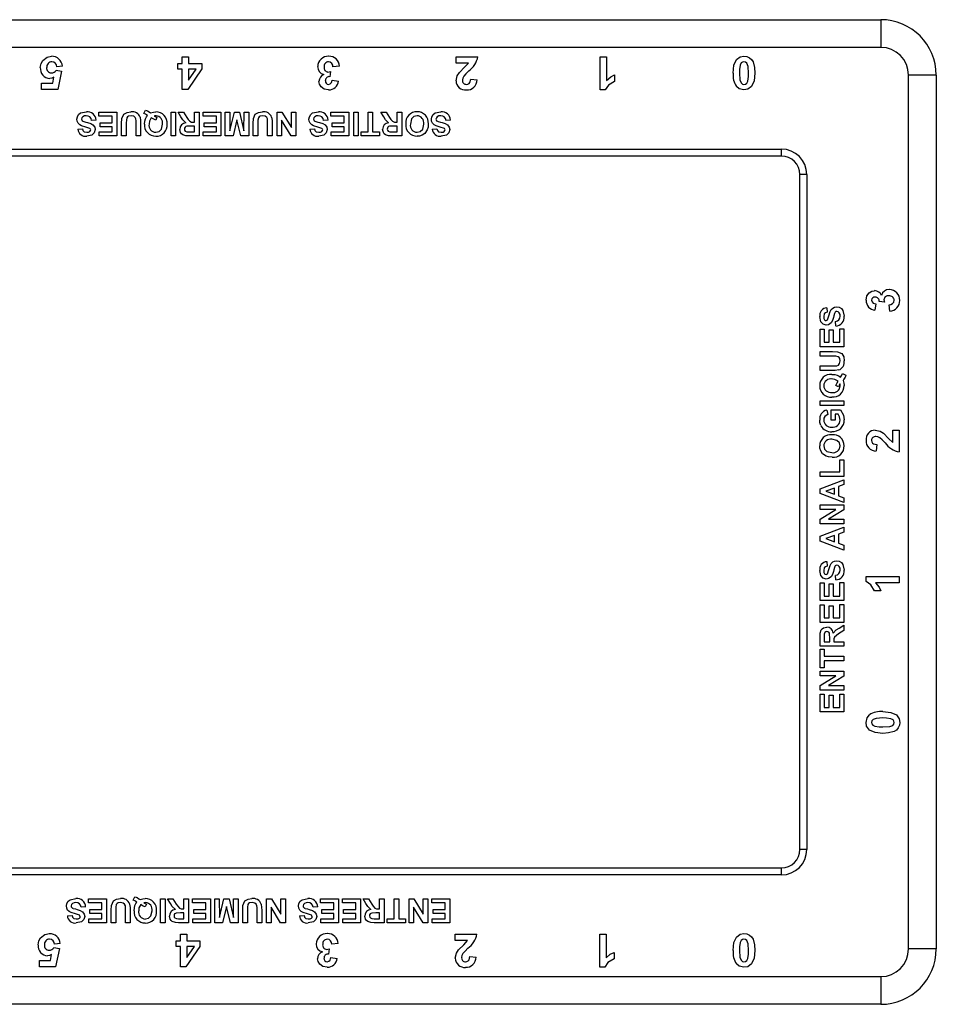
# Model space of a CAD drawing. Extents: x 0 to 198, y 0 to 163.
# Tile 2 of 2: x 99 to 198, y 56 to 163. Entities that reach past the tile are written whole.
import ezdxf

# ---------------------------------------------------------------- set-up
doc = ezdxf.new("R2010")
doc.units = 0
doc.layers.get('0').update_dxf_attribs({"linetype": 'CONTINUOUS'})

msp = doc.modelspace()

# ---------------------------------------------------------------- linework, layer by layer
at = {"color": 7, "linetype": 'CONTINUOUS'}
for p, q in [((57.36, 162.57), (192.11, 162.57)), ((192.11, 162.57), (192.11, 159.57)), ((192.11, 159.57), (57.36, 159.57)), ((116.1, 157.23), (116.1, 157.83)), ((116.1, 157.83), (116.56, 157.83)), ((116.56, 157.83), (116.56, 158.57)), ((116.56, 158.57), (117.25, 158.57)), ((117.25, 158.57), (117.25, 157.83)), ((117.25, 157.83), (118.68, 157.83)), ((118.68, 157.83), (118.68, 157.24)), ((146.19, 157.88), (146.19, 158.57)), ((146.19, 158.57), (148.54, 158.57)), ((147.53, 157.88), (146.19, 157.88)), ((161.76, 158.57), (162.45, 158.57)), ((161.76, 154.98), (161.76, 158.57)), ((162.45, 158.57), (162.45, 156.01)), ((102.92, 157.1), (103.52, 157.01)), ((103.62, 157.54), (103.02, 157.46)), ((103.52, 157.01), (103.11, 155.02)), ((116.56, 157.23), (116.1, 157.23)), ((116.56, 155.02), (116.56, 157.23)), ((118.68, 157.24), (117.16, 155.02)), ((117.25, 157.23), (117.25, 156.04)), ((117.25, 156.04), (118.08, 157.23)), ((118.08, 157.23), (117.25, 157.23)), ((132.6, 156.96), (132.53, 156.4)), ((133.57, 157.55), (132.87, 157.46)), ((163.33, 156.59), (163.33, 155.9)), ((198.11, 156.57), (195.11, 156.57)), ((195.11, 62.07), (195.11, 156.57)), ((198.11, 156.57), (198.11, 62.07)), ((101.36, 155.71), (102.56, 155.71)), ((101.36, 155.02), (101.36, 155.71)), ((102.56, 155.71), (102.7, 156.35)), ((132.78, 156.04), (133.47, 155.93)), ((147.76, 156.13), (148.45, 156.06)), ((103.11, 155.02), (101.36, 155.02)), ((117.16, 155.02), (116.56, 155.02)), ((162.32, 154.98), (161.76, 154.98)), ((107.56, 152.14), (107.56, 152.57)), ((107.56, 152.57), (109.5, 152.57)), ((109.5, 152.57), (109.5, 150)), ((112.4, 152.44), (112.58, 152.8)), ((115.36, 150), (115.36, 152.57)), ((115.36, 152.57), (115.85, 152.57)), ((115.85, 152.57), (115.85, 150)), ((116.43, 152.06), (116.12, 152.57)), ((116.12, 152.57), (116.69, 152.57)), ((116.69, 152.57), (117.06, 151.99)), ((117.89, 151.48), (117.89, 152.57)), ((117.89, 152.57), (118.39, 152.57)), ((118.39, 152.57), (118.39, 150)), ((118.82, 152.14), (118.82, 152.57)), ((118.82, 152.57), (120.76, 152.57)), ((120.76, 152.57), (120.76, 150)), ((121.22, 150), (121.22, 152.57)), ((121.22, 152.57), (121.71, 152.57)), ((121.71, 152.57), (121.73, 150.55)), ((121.73, 150.55), (122.21, 152.57)), ((122.21, 152.57), (122.76, 152.57)), ((122.76, 152.57), (123.24, 150.55)), ((123.24, 150.55), (123.26, 152.57)), ((123.26, 152.57), (123.76, 152.57)), ((123.76, 152.57), (123.76, 150)), ((126.82, 150), (126.82, 152.57)), ((126.82, 152.57), (127.35, 152.57)), ((127.35, 152.57), (128.37, 150.91)), ((128.37, 150.91), (128.37, 152.57)), ((128.37, 152.57), (128.86, 152.57)), ((128.86, 152.57), (128.86, 150)), ((132.65, 152.14), (132.65, 152.57)), ((132.65, 152.57), (134.59, 152.57)), ((134.59, 152.57), (134.59, 150)), ((135.12, 150), (135.12, 152.57)), ((135.12, 152.57), (135.61, 152.57)), ((135.61, 152.57), (135.61, 150)), ((136.66, 150.43), (136.66, 152.57)), ((136.66, 152.57), (137.16, 152.57)), ((137.16, 152.57), (137.16, 150.43)), ((138.36, 152.06), (138.05, 152.57)), ((138.05, 152.57), (138.62, 152.57)), ((138.62, 152.57), (138.99, 151.99)), ((139.82, 151.48), (139.82, 152.57)), ((139.82, 152.57), (140.32, 152.57)), ((140.32, 152.57), (140.32, 150)), ((107.26, 151.71), (106.76, 151.68)), ((109, 152.14), (107.56, 152.14)), ((107.69, 150.99), (107.69, 151.42)), ((107.69, 151.42), (109, 151.42)), ((109, 151.42), (109, 152.14)), ((110.02, 150), (110.02, 151.35)), ((110.52, 151.43), (110.52, 150)), ((111.57, 150), (111.57, 151.4)), ((112.07, 151.37), (112.07, 150)), ((113.84, 152.01), (113.7, 151.71)), ((117.78, 151.48), (117.89, 151.48)), ((120.27, 152.14), (118.82, 152.14)), ((118.95, 150.99), (118.95, 151.42)), ((118.95, 151.42), (120.27, 151.42)), ((120.27, 151.42), (120.27, 152.14)), ((122.49, 151.75), (122.06, 150)), ((122.92, 150), (122.49, 151.75)), ((124.25, 150), (124.25, 151.35)), ((124.74, 151.43), (124.74, 150)), ((125.8, 150), (125.8, 151.4)), ((126.29, 151.37), (126.29, 150)), ((128.34, 150), (127.31, 151.69)), ((127.31, 151.69), (127.31, 150)), ((132.35, 151.71), (131.86, 151.68)), ((134.09, 152.14), (132.65, 152.14)), ((132.78, 150.99), (132.78, 151.42)), ((132.78, 151.42), (134.09, 151.42)), ((134.09, 151.42), (134.09, 152.14)), ((139.71, 151.48), (139.82, 151.48)), ((145.59, 151.71), (145.09, 151.68)), ((105.28, 150.73), (105.78, 150.76)), ((107.59, 150.43), (109, 150.43)), ((107.59, 150), (107.59, 150.43)), ((109, 150.99), (107.69, 150.99)), ((109, 150.43), (109, 150.99)), ((117.47, 150.43), (117.89, 150.43)), ((117.89, 151.06), (117.5, 151.06)), ((117.89, 150.43), (117.89, 151.06)), ((118.85, 150), (118.85, 150.43)), ((118.85, 150.43), (120.27, 150.43)), ((120.27, 150.99), (118.95, 150.99)), ((120.27, 150.43), (120.27, 150.99)), ((130.37, 150.73), (130.87, 150.76)), ((132.68, 150.43), (134.09, 150.43)), ((132.68, 150), (132.68, 150.43)), ((134.09, 150.99), (132.78, 150.99)), ((134.09, 150.43), (134.09, 150.99)), ((135.91, 150), (135.91, 150.43)), ((135.91, 150.43), (136.66, 150.43)), ((137.16, 150.43), (137.91, 150.43)), ((137.91, 150.43), (137.91, 150)), ((139.4, 150.43), (139.82, 150.43)), ((139.82, 151.06), (139.43, 151.06)), ((139.82, 150.43), (139.82, 151.06)), ((143.61, 150.73), (144.1, 150.76)), ((109.5, 150), (107.59, 150)), ((110.52, 150), (110.02, 150)), ((112.07, 150), (111.57, 150)), ((115.85, 150), (115.36, 150)), ((118.39, 150), (117.31, 150)), ((120.76, 150), (118.85, 150)), ((122.06, 150), (121.22, 150)), ((123.76, 150), (122.92, 150)), ((124.74, 150), (124.25, 150)), ((126.29, 150), (125.8, 150)), ((127.31, 150), (126.82, 150)), ((128.86, 150), (128.34, 150)), ((134.59, 150), (132.68, 150)), ((135.61, 150), (135.12, 150)), ((137.91, 150), (135.91, 150)), ((140.32, 150), (139.24, 150)), ((70.11, 148.57), (181.36, 148.57)), ((181.36, 147.82), (181.36, 148.57)), ((181.36, 147.82), (70.11, 147.82)), ((183.36, 72.82), (183.36, 145.82)), ((184.11, 145.82), (183.36, 145.82)), ((184.11, 145.82), (184.11, 72.82)), ((192.5, 132.01), (191.95, 132.08)), ((186.27, 131.41), (186.3, 130.92)), ((191.58, 131.83), (191.47, 131.14)), ((193.09, 131.05), (193.01, 131.74)), ((187.26, 129.44), (187.22, 129.93)), ((185.54, 127.2), (185.54, 129.11)), ((185.54, 129.11), (185.97, 129.11)), ((185.97, 129.11), (185.97, 127.69)), ((186.53, 127.69), (186.53, 129.01)), ((186.53, 129.01), (186.96, 129.01)), ((186.96, 129.01), (186.96, 127.69)), ((187.68, 127.69), (187.68, 129.14)), ((187.68, 129.14), (188.11, 129.14)), ((188.11, 129.14), (188.11, 127.2)), ((188.11, 127.2), (185.54, 127.2)), ((185.97, 127.69), (186.53, 127.69)), ((186.96, 127.69), (187.68, 127.69)), ((185.54, 126.18), (185.54, 126.67)), ((185.54, 126.67), (186.89, 126.67)), ((186.97, 126.18), (185.54, 126.18)), ((185.54, 124.63), (185.54, 125.12)), ((185.54, 125.12), (186.94, 125.12)), ((186.91, 124.63), (185.54, 124.63)), ((187.98, 124.3), (188.34, 124.11)), ((187.55, 122.85), (187.26, 123)), ((185.54, 120.84), (185.54, 121.34)), ((185.54, 121.34), (188.11, 121.34)), ((188.11, 120.84), (185.54, 120.84)), ((186.27, 120.35), (186.37, 119.86)), ((186.73, 119.26), (186.73, 120.38)), ((186.73, 120.38), (187.76, 120.38)), ((188.11, 121.34), (188.11, 120.84)), ((187.49, 119.89), (187.16, 119.89)), ((187.16, 119.89), (187.16, 119.26)), ((187.16, 119.26), (186.73, 119.26)), ((193.42, 118.17), (194.11, 118.17)), ((193.42, 116.84), (193.42, 118.17)), ((194.11, 118.17), (194.11, 115.82)), ((191.67, 116.61), (191.6, 115.92)), ((187.68, 113.67), (187.68, 114.98)), ((187.68, 114.98), (188.11, 114.98)), ((188.11, 114.98), (188.11, 113.17)), ((185.54, 113.17), (185.54, 113.67)), ((185.54, 113.67), (187.68, 113.67)), ((188.11, 113.17), (185.54, 113.17)), ((185.54, 111.83), (188.11, 112.81)), ((185.54, 111.31), (185.54, 111.83)), ((187.09, 111.91), (186.17, 111.57)), ((187.09, 111.24), (187.09, 111.91)), ((188.11, 112.29), (187.52, 112.07)), ((187.52, 112.07), (187.52, 111.08)), ((188.11, 112.81), (188.11, 112.29)), ((188.11, 110.34), (185.54, 111.31)), ((186.17, 111.57), (187.09, 111.24)), ((187.52, 111.08), (188.11, 110.87)), ((188.11, 110.87), (188.11, 110.34)), ((185.54, 109.58), (185.54, 110.08)), ((185.54, 110.08), (188.11, 110.08)), ((188.11, 110.08), (188.11, 109.54)), ((185.54, 108.55), (187.23, 109.58)), ((187.23, 109.58), (185.54, 109.58)), ((188.11, 109.54), (186.45, 108.53)), ((185.54, 108.03), (185.54, 108.55)), ((188.11, 108.03), (185.54, 108.03)), ((185.54, 106.7), (188.11, 107.67)), ((186.45, 108.53), (188.11, 108.53)), ((188.11, 108.53), (188.11, 108.03)), ((188.11, 107.67), (188.11, 107.15)), ((185.54, 106.17), (185.54, 106.7)), ((187.09, 106.78), (186.17, 106.44)), ((187.09, 106.1), (187.09, 106.78)), ((188.11, 107.15), (187.52, 106.93)), ((187.52, 106.93), (187.52, 105.95)), ((188.11, 105.2), (185.54, 106.17)), ((186.17, 106.44), (187.09, 106.1)), ((187.52, 105.95), (188.11, 105.73)), ((188.11, 105.73), (188.11, 105.2)), ((186.27, 103.95), (186.3, 103.46)), ((187.26, 101.98), (187.22, 102.47)), ((190.52, 101.8), (190.52, 102.35)), ((190.52, 102.35), (194.11, 102.35)), ((194.11, 102.35), (194.11, 101.66)), ((185.54, 99.74), (185.54, 101.65)), ((185.54, 101.65), (185.97, 101.65)), ((185.97, 101.65), (185.97, 100.23)), ((186.53, 100.23), (186.53, 101.55)), ((186.53, 101.55), (186.96, 101.55)), ((186.96, 101.55), (186.96, 100.23)), ((187.68, 100.23), (187.68, 101.68)), ((187.68, 101.68), (188.11, 101.68)), ((188.11, 101.68), (188.11, 99.74)), ((194.11, 101.66), (191.55, 101.66)), ((185.97, 100.23), (186.53, 100.23)), ((186.96, 100.23), (187.68, 100.23)), ((192.13, 100.79), (191.44, 100.79)), ((188.11, 99.74), (185.54, 99.74)), ((185.54, 97.37), (185.54, 99.28)), ((185.54, 99.28), (185.97, 99.28)), ((185.97, 99.28), (185.97, 97.86)), ((186.53, 97.86), (186.53, 99.18)), ((186.53, 99.18), (186.96, 99.18)), ((186.96, 99.18), (186.96, 97.86)), ((187.68, 97.86), (187.68, 99.31)), ((187.68, 99.31), (188.11, 99.31)), ((188.11, 99.31), (188.11, 97.37)), ((188.11, 97.37), (185.54, 97.37)), ((185.97, 97.86), (186.53, 97.86)), ((186.96, 97.86), (187.68, 97.86)), ((187.6, 96.76), (188.11, 97.07)), ((188.11, 97.07), (188.11, 96.49)), ((185.54, 94.8), (185.54, 95.88)), ((188.11, 96.49), (187.53, 96.13)), ((188.11, 94.8), (185.54, 94.8)), ((185.97, 95.71), (185.97, 95.29)), ((185.97, 95.29), (186.6, 95.29)), ((186.6, 95.29), (186.6, 95.69)), ((187.03, 95.4), (187.03, 95.29)), ((187.03, 95.29), (188.11, 95.29)), ((188.11, 95.29), (188.11, 94.8)), ((185.54, 92.46), (185.54, 94.47)), ((185.54, 94.47), (185.97, 94.47)), ((185.97, 94.47), (185.97, 93.71)), ((185.97, 93.71), (188.11, 93.71)), ((188.11, 93.22), (185.97, 93.22)), ((185.97, 93.22), (185.97, 92.46)), ((188.11, 93.71), (188.11, 93.22)), ((185.97, 92.46), (185.54, 92.46)), ((185.54, 91.6), (185.54, 92.1)), ((185.54, 92.1), (188.11, 92.1)), ((185.54, 90.57), (187.23, 91.6)), ((187.23, 91.6), (185.54, 91.6)), ((188.11, 92.1), (188.11, 91.57)), ((185.54, 90.06), (185.54, 90.57)), ((188.11, 91.57), (186.45, 90.55)), ((186.45, 90.55), (188.11, 90.55)), ((188.11, 90.55), (188.11, 90.06)), ((188.11, 90.06), (185.54, 90.06)), ((185.54, 87.69), (185.54, 89.6)), ((185.54, 89.6), (185.97, 89.6)), ((185.97, 89.6), (185.97, 88.18)), ((186.53, 88.18), (186.53, 89.5)), ((186.53, 89.5), (186.96, 89.5)), ((186.96, 89.5), (186.96, 88.18)), ((187.68, 88.18), (187.68, 89.63)), ((187.68, 89.63), (188.11, 89.63)), ((188.11, 89.63), (188.11, 87.69)), ((188.11, 87.69), (185.54, 87.69)), ((185.97, 88.18), (186.53, 88.18)), ((186.96, 88.18), (187.68, 88.18)), ((184.11, 72.82), (183.36, 72.82)), ((70.11, 70.82), (181.36, 70.82)), ((181.36, 70.07), (181.36, 70.82)), ((181.36, 70.07), (70.11, 70.07)), ((106.42, 67.47), (108.37, 67.47)), ((106.42, 67.04), (106.42, 67.47)), ((108.37, 67.47), (108.37, 64.9)), ((111.26, 67.34), (111.45, 67.7)), ((114.23, 64.9), (114.23, 67.47)), ((114.23, 67.47), (114.72, 67.47)), ((114.72, 67.47), (114.72, 64.9)), ((115.3, 66.96), (114.99, 67.47)), ((114.99, 67.47), (115.56, 67.47)), ((115.56, 67.47), (115.93, 66.89)), ((116.76, 66.38), (116.76, 67.47)), ((116.76, 67.47), (117.26, 67.47)), ((117.26, 67.47), (117.26, 64.9)), ((117.69, 67.04), (117.69, 67.47)), ((117.69, 67.47), (119.63, 67.47)), ((119.63, 67.47), (119.63, 64.9)), ((120.09, 67.47), (120.58, 67.47)), ((120.09, 64.9), (120.09, 67.47)), ((120.58, 67.47), (120.6, 65.45)), ((120.6, 65.45), (121.08, 67.47)), ((121.08, 67.47), (121.63, 67.47)), ((121.63, 67.47), (122.11, 65.45)), ((122.11, 65.45), (122.13, 67.47)), ((122.13, 67.47), (122.62, 67.47)), ((122.62, 67.47), (122.62, 64.9)), ((125.69, 64.9), (125.69, 67.47)), ((125.69, 67.47), (126.22, 67.47)), ((126.22, 67.47), (127.23, 65.81)), ((127.23, 65.81), (127.23, 67.47)), ((127.23, 67.47), (127.73, 67.47)), ((127.73, 67.47), (127.73, 64.9)), ((131.51, 67.04), (131.51, 67.47)), ((131.51, 67.47), (133.46, 67.47)), ((133.46, 67.47), (133.46, 64.9)), ((133.89, 67.04), (133.89, 67.47)), ((133.89, 67.47), (135.83, 67.47)), ((135.83, 67.47), (135.83, 64.9)), ((136.44, 66.96), (136.12, 67.47)), ((136.12, 67.47), (136.7, 67.47)), ((136.7, 67.47), (137.07, 66.89)), ((137.9, 66.38), (137.9, 67.47)), ((137.9, 67.47), (138.4, 67.47)), ((138.4, 67.47), (138.4, 64.9)), ((139.48, 65.33), (139.48, 67.47)), ((139.48, 67.47), (139.98, 67.47)), ((139.98, 67.47), (139.98, 65.33)), ((141.1, 64.9), (141.1, 67.47)), ((141.1, 67.47), (141.63, 67.47)), ((141.63, 67.47), (142.64, 65.81)), ((142.64, 65.81), (142.64, 67.47)), ((142.64, 67.47), (143.14, 67.47)), ((143.14, 67.47), (143.14, 64.9)), ((143.57, 67.04), (143.57, 67.47)), ((143.57, 67.47), (145.51, 67.47)), ((145.51, 67.47), (145.51, 64.9)), ((106.13, 66.61), (105.63, 66.58)), ((107.87, 67.04), (106.42, 67.04)), ((106.56, 65.89), (106.56, 66.32)), ((106.56, 66.32), (107.87, 66.32)), ((107.87, 66.32), (107.87, 67.04)), ((108.89, 64.9), (108.89, 66.25)), ((109.39, 66.33), (109.39, 64.9)), ((110.44, 64.9), (110.44, 66.3)), ((110.94, 66.27), (110.94, 64.9)), ((112.71, 66.91), (112.57, 66.61)), ((116.65, 66.38), (116.76, 66.38)), ((119.13, 67.04), (117.69, 67.04)), ((117.82, 65.89), (117.82, 66.32)), ((117.82, 66.32), (119.13, 66.32)), ((119.13, 66.32), (119.13, 67.04)), ((121.36, 66.65), (120.92, 64.9)), ((121.79, 64.9), (121.36, 66.65)), ((123.12, 64.9), (123.12, 66.25)), ((123.61, 66.33), (123.61, 64.9)), ((124.67, 64.9), (124.67, 66.3)), ((125.16, 66.27), (125.16, 64.9)), ((127.21, 64.9), (126.18, 66.59)), ((126.18, 66.59), (126.18, 64.9)), ((131.22, 66.61), (130.72, 66.58)), ((132.96, 67.04), (131.51, 67.04)), ((131.65, 65.89), (131.65, 66.32)), ((131.65, 66.32), (132.96, 66.32)), ((132.96, 66.32), (132.96, 67.04)), ((135.33, 67.04), (133.89, 67.04)), ((134.02, 65.89), (134.02, 66.32)), ((134.02, 66.32), (135.33, 66.32)), ((135.33, 66.32), (135.33, 67.04)), ((137.79, 66.38), (137.9, 66.38)), ((142.62, 64.9), (141.59, 66.59)), ((141.59, 66.59), (141.59, 64.9)), ((145.02, 67.04), (143.57, 67.04)), ((143.7, 65.89), (143.7, 66.32)), ((143.7, 66.32), (145.02, 66.32)), ((145.02, 66.32), (145.02, 67.04)), ((104.15, 65.63), (104.65, 65.66)), ((106.46, 64.9), (106.46, 65.33)), ((106.46, 65.33), (107.87, 65.33)), ((107.87, 65.89), (106.56, 65.89)), ((107.87, 65.33), (107.87, 65.89)), ((116.34, 65.33), (116.76, 65.33)), ((116.76, 65.96), (116.37, 65.96)), ((116.76, 65.33), (116.76, 65.96)), ((117.72, 64.9), (117.72, 65.33)), ((117.72, 65.33), (119.13, 65.33)), ((119.13, 65.89), (117.82, 65.89)), ((119.13, 65.33), (119.13, 65.89)), ((129.24, 65.63), (129.74, 65.66)), ((131.55, 64.9), (131.55, 65.33)), ((131.55, 65.33), (132.96, 65.33)), ((132.96, 65.89), (131.65, 65.89)), ((132.96, 65.33), (132.96, 65.89)), ((133.92, 64.9), (133.92, 65.33)), ((133.92, 65.33), (135.33, 65.33)), ((135.33, 65.89), (134.02, 65.89)), ((135.33, 65.33), (135.33, 65.89)), ((137.48, 65.33), (137.9, 65.33)), ((137.9, 65.96), (137.51, 65.96)), ((137.9, 65.33), (137.9, 65.96)), ((138.73, 64.9), (138.73, 65.33)), ((138.73, 65.33), (139.48, 65.33)), ((139.98, 65.33), (140.73, 65.33)), ((140.73, 65.33), (140.73, 64.9)), ((143.6, 64.9), (143.6, 65.33)), ((143.6, 65.33), (145.02, 65.33)), ((145.02, 65.89), (143.7, 65.89)), ((145.02, 65.33), (145.02, 65.89)), ((108.37, 64.9), (106.46, 64.9)), ((109.39, 64.9), (108.89, 64.9)), ((110.94, 64.9), (110.44, 64.9)), ((114.72, 64.9), (114.23, 64.9)), ((117.26, 64.9), (116.18, 64.9)), ((119.63, 64.9), (117.72, 64.9)), ((120.92, 64.9), (120.09, 64.9)), ((122.62, 64.9), (121.79, 64.9)), ((123.61, 64.9), (123.12, 64.9)), ((125.16, 64.9), (124.67, 64.9)), ((126.18, 64.9), (125.69, 64.9)), ((127.73, 64.9), (127.21, 64.9)), ((133.46, 64.9), (131.55, 64.9)), ((135.83, 64.9), (133.92, 64.9)), ((138.4, 64.9), (137.32, 64.9)), ((140.73, 64.9), (138.73, 64.9)), ((141.59, 64.9), (141.1, 64.9)), ((143.14, 64.9), (142.62, 64.9)), ((145.51, 64.9), (143.6, 64.9)), ((115.91, 62.33), (115.91, 62.93)), ((115.91, 62.93), (116.37, 62.93)), ((116.37, 62.93), (116.37, 63.67)), ((116.37, 63.67), (117.06, 63.67)), ((117.06, 63.67), (117.06, 62.93)), ((117.06, 62.93), (118.49, 62.93)), ((118.49, 62.93), (118.49, 62.34)), ((146.09, 62.98), (146.09, 63.67)), ((146.09, 63.67), (148.44, 63.67)), ((147.43, 62.98), (146.09, 62.98)), ((161.71, 63.67), (162.41, 63.67)), ((161.71, 60.08), (161.71, 63.67)), ((162.41, 63.67), (162.41, 61.11)), ((102.68, 62.2), (103.28, 62.11)), ((103.37, 62.64), (102.78, 62.56)), ((103.28, 62.11), (102.87, 60.12)), ((116.37, 62.33), (115.91, 62.33)), ((116.37, 60.12), (116.37, 62.33)), ((118.49, 62.34), (116.97, 60.12)), ((117.06, 62.33), (117.06, 61.14)), ((117.06, 61.14), (117.88, 62.33)), ((117.88, 62.33), (117.06, 62.33)), ((132.45, 62.06), (132.39, 61.5)), ((133.42, 62.65), (132.73, 62.56)), ((198.11, 62.07), (195.11, 62.07)), ((101.12, 60.12), (101.12, 60.81)), ((101.12, 60.81), (102.31, 60.81)), ((102.31, 60.81), (102.45, 61.45)), ((132.64, 61.14), (133.33, 61.03)), ((147.66, 61.23), (148.35, 61.16)), ((163.28, 61.69), (163.28, 61)), ((102.87, 60.12), (101.12, 60.12)), ((116.97, 60.12), (116.37, 60.12)), ((162.27, 60.08), (161.71, 60.08)), ((57.36, 59.07), (192.11, 59.07)), ((192.11, 59.07), (192.11, 56.07)), ((192.11, 56.07), (57.36, 56.07))]:
    msp.add_line(p, q, dxfattribs=at)
for points in [[(101.22, 157.39), (101.3, 157.84), (101.48, 158.15)], [(101.48, 158.15), (101.96, 158.53), (102.44, 158.62)], [(146.54, 156.85), (147.11, 157.42), (147.53, 157.88)], [(176.14, 156.8), (176.22, 157.64), (176.49, 158.25)], [(176.49, 158.25), (176.91, 158.55), (177.31, 158.62)], [(176.91, 157.66), (176.84, 157.18), (176.83, 156.8)], [(177.31, 158.02), (177.15, 157.99), (177.02, 157.89), (176.91, 157.66)], [(177.31, 158.62), (177.62, 158.58), (177.9, 158.46), (178.13, 158.26), (178.3, 158), (178.45, 157.4), (178.49, 156.79)], [(177.8, 156.8), (177.75, 157.52), (177.63, 157.86), (177.49, 157.98), (177.31, 158.02)], [(132.32, 156.91), (132.48, 156.93), (132.6, 156.96)], [(146.19, 155.95), (146.31, 156.49), (146.54, 156.85)], [(147.57, 157.04), (147.25, 156.73), (147.02, 156.46)], [(162.45, 156.01), (162.91, 156.38), (163.33, 156.59)], [(176.83, 156.8), (176.87, 156.07), (177, 155.73), (177.14, 155.61), (177.31, 155.57)], [(177.72, 155.93), (177.79, 156.41), (177.8, 156.8)], [(178.49, 156.79), (178.41, 155.95), (178.13, 155.34)], [(102.7, 156.35), (102.46, 156.25), (102.25, 156.22)], [(131.6, 155.3), (131.4, 155.61), (131.35, 155.9)], [(132.39, 155.57), (132.57, 155.62), (132.7, 155.76), (132.78, 156.04)], [(147.02, 156.46), (146.91, 156.24), (146.88, 156.05)], [(147.31, 155.57), (147.46, 155.6), (147.59, 155.67), (147.68, 155.79), (147.76, 156.13)], [(163.33, 155.9), (162.66, 155.48), (162.32, 154.98)], [(177.31, 155.57), (177.47, 155.61), (177.61, 155.7), (177.72, 155.93)], [(132.39, 154.98), (131.91, 155.07), (131.6, 155.3)], [(177.31, 154.98), (176.81, 155.09), (176.49, 155.34)], [(178.13, 155.34), (177.72, 155.04), (177.31, 154.98)], [(105.18, 151.82), (105.23, 152.08), (105.37, 152.31), (105.58, 152.48), (106.21, 152.6)], [(110.02, 151.35), (110.05, 151.87), (110.25, 152.35), (110.6, 152.55), (111.02, 152.6)], [(112.81, 152.22), (112.58, 152.36), (112.4, 152.44)], [(112.58, 152.8), (112.71, 152.76), (112.81, 152.71)], [(112.81, 152.71), (113, 152.59), (113.15, 152.49)], [(113.15, 152.49), (113.45, 152.58), (113.7, 152.6)], [(124.25, 151.35), (124.27, 151.87), (124.47, 152.35), (124.83, 152.55), (125.24, 152.6)], [(130.27, 151.82), (130.32, 152.08), (130.46, 152.31), (130.67, 152.48), (131.3, 152.6)], [(143.51, 151.82), (143.56, 152.08), (143.7, 152.31), (143.91, 152.48), (144.53, 152.6)], [(106.59, 150.8), (106.15, 150.96), (105.69, 151.09), (105.48, 151.2), (105.31, 151.37), (105.21, 151.58), (105.18, 151.82)], [(106.19, 152.18), (106, 152.16), (105.82, 152.08), (105.72, 151.97), (105.68, 151.82)], [(105.92, 151.55), (106.15, 151.49), (106.34, 151.44)], [(106.34, 151.44), (106.68, 151.33), (106.92, 151.19)], [(111.03, 152.18), (110.77, 152.13), (110.65, 152.06), (110.57, 151.96), (110.53, 151.69), (110.52, 151.43)], [(111.55, 151.83), (111.47, 152), (111.32, 152.12), (111.03, 152.18)], [(111.57, 151.4), (111.57, 151.64), (111.55, 151.83)], [(112.02, 152.02), (112.06, 151.65), (112.07, 151.37)], [(112.49, 151.28), (112.52, 151.61), (112.59, 151.86)], [(112.59, 151.86), (112.69, 152.07), (112.81, 152.22)], [(113.22, 151.96), (113.02, 151.61), (112.99, 151.29)], [(113.7, 151.71), (113.42, 151.83), (113.22, 151.96)], [(113.74, 152.18), (113.62, 152.16), (113.53, 152.14)], [(113.53, 152.14), (113.7, 152.06), (113.84, 152.01)], [(113.71, 150.4), (114.06, 150.48), (114.32, 150.73), (114.44, 151.28)], [(116.96, 151.42), (116.62, 151.75), (116.43, 152.06)], [(117.06, 151.99), (117.22, 151.78), (117.39, 151.58), (117.58, 151.5), (117.78, 151.48)], [(125.25, 152.18), (124.99, 152.13), (124.88, 152.06), (124.8, 151.96), (124.75, 151.69), (124.74, 151.43)], [(125.78, 151.83), (125.7, 152), (125.55, 152.12), (125.25, 152.18)], [(125.8, 151.4), (125.79, 151.64), (125.78, 151.83)], [(126.24, 152.02), (126.28, 151.65), (126.29, 151.37)], [(131.68, 150.8), (131.24, 150.96), (130.78, 151.09), (130.57, 151.2), (130.4, 151.37), (130.3, 151.58), (130.27, 151.82)], [(131.28, 152.18), (131.09, 152.16), (130.91, 152.08), (130.81, 151.97), (130.77, 151.82)], [(131.01, 151.55), (131.24, 151.49), (131.43, 151.44)], [(131.43, 151.44), (131.77, 151.33), (132.01, 151.19)], [(138.89, 151.42), (138.55, 151.75), (138.36, 152.06)], [(138.99, 151.99), (139.14, 151.78), (139.32, 151.58), (139.51, 151.5), (139.71, 151.48)], [(141.96, 152.18), (141.61, 152.09), (141.36, 151.83), (141.24, 151.28)], [(141.96, 150.4), (142.31, 150.48), (142.57, 150.73), (142.69, 151.28)], [(143.18, 151.3), (143.15, 150.93), (143.07, 150.65)], [(144.92, 150.8), (144.47, 150.96), (144.02, 151.09), (143.81, 151.2), (143.64, 151.37), (143.54, 151.58), (143.51, 151.82)], [(144.52, 152.18), (144.33, 152.16), (144.15, 152.08), (144.05, 151.97), (144.01, 151.82)], [(144.25, 151.55), (144.48, 151.49), (144.66, 151.44)], [(144.66, 151.44), (145.01, 151.33), (145.25, 151.19)], [(105.78, 150.76), (105.83, 150.59), (105.96, 150.45), (106.24, 150.4)], [(107.16, 150.68), (107.06, 150.33), (106.8, 150.09), (106.24, 149.97)], [(106.24, 150.4), (106.44, 150.42), (106.59, 150.49)], [(106.67, 150.64), (106.64, 150.74), (106.59, 150.8)], [(106.59, 150.49), (106.65, 150.57), (106.67, 150.64)], [(106.92, 151.19), (107.11, 150.93), (107.16, 150.68)], [(117.31, 150), (116.96, 150.02), (116.62, 150.12), (116.49, 150.23), (116.39, 150.37), (116.31, 150.71)], [(117.5, 151.06), (117.06, 151.04), (116.96, 151), (116.88, 150.94), (116.82, 150.84), (116.81, 150.74)], [(116.81, 150.74), (116.83, 150.61), (116.9, 150.51), (117.08, 150.44)], [(117.08, 150.44), (117.3, 150.43), (117.47, 150.43)], [(130.87, 150.76), (130.92, 150.59), (131.05, 150.45), (131.33, 150.4)], [(131.33, 150.4), (131.53, 150.42), (131.68, 150.49)], [(132.25, 150.68), (132.15, 150.33), (131.89, 150.09), (131.34, 149.97)], [(131.76, 150.64), (131.73, 150.74), (131.68, 150.8)], [(131.68, 150.49), (131.74, 150.57), (131.76, 150.64)], [(132.01, 151.19), (132.2, 150.93), (132.25, 150.68)], [(139.24, 150), (138.89, 150.02), (138.55, 150.12), (138.42, 150.23), (138.32, 150.37), (138.24, 150.71)], [(139.43, 151.06), (138.99, 151.04), (138.89, 151), (138.8, 150.94), (138.75, 150.84), (138.74, 150.74)], [(138.74, 150.74), (138.76, 150.61), (138.83, 150.51), (139.01, 150.44)], [(139.01, 150.44), (139.23, 150.43), (139.4, 150.43)], [(143.07, 150.65), (142.81, 150.27), (142.51, 150.07)], [(144.1, 150.76), (144.16, 150.59), (144.29, 150.45), (144.57, 150.4)], [(145.49, 150.68), (145.39, 150.33), (145.13, 150.09), (144.57, 149.97)], [(144.57, 150.4), (144.77, 150.42), (144.91, 150.49)], [(144.91, 150.49), (144.98, 150.57), (144.99, 150.64)], [(144.99, 150.64), (144.97, 150.74), (144.92, 150.8)], [(145.25, 151.19), (145.44, 150.93), (145.49, 150.68)], [(142.51, 150.07), (142.21, 149.99), (141.97, 149.97)], [(190.84, 133.01), (191.15, 133.21), (191.44, 133.26)], [(190.52, 132.22), (190.61, 132.7), (190.84, 133.01)], [(191.12, 132.22), (191.16, 132.04), (191.3, 131.91), (191.58, 131.83)], [(192.45, 132.29), (192.47, 132.13), (192.5, 132.01)], [(186.34, 130.11), (186.5, 130.55), (186.64, 131), (186.74, 131.21), (186.91, 131.38), (187.12, 131.48), (187.36, 131.51)], [(187.36, 131.51), (187.62, 131.46), (187.85, 131.32), (188.02, 131.11), (188.14, 130.49)], [(187.72, 130.5), (187.7, 130.7), (187.62, 130.87), (187.51, 130.98), (187.36, 131.02)], [(186.22, 129.54), (185.87, 129.63), (185.63, 129.9), (185.51, 130.45)], [(186.3, 130.92), (186.13, 130.86), (186, 130.74), (185.94, 130.46)], [(185.94, 130.46), (185.96, 130.26), (186.03, 130.11)], [(186.03, 130.11), (186.11, 130.05), (186.19, 130.03)], [(186.19, 130.03), (186.28, 130.06), (186.34, 130.11)], [(186.98, 130.36), (186.88, 130.02), (186.73, 129.77)], [(187.1, 130.78), (187.03, 130.54), (186.98, 130.36)], [(186.73, 129.77), (186.47, 129.58), (186.22, 129.54)], [(186.89, 126.67), (187.41, 126.65), (187.89, 126.45), (188.1, 126.09), (188.14, 125.68)], [(187.72, 125.67), (187.67, 125.93), (187.6, 126.04), (187.5, 126.12), (187.24, 126.17), (186.97, 126.18)], [(187.56, 124.68), (187.19, 124.64), (186.91, 124.63)], [(186.94, 125.12), (187.18, 125.13), (187.37, 125.14)], [(187.37, 125.14), (187.54, 125.22), (187.66, 125.37), (187.72, 125.67)], [(186.82, 124.2), (187.15, 124.18), (187.4, 124.11)], [(187.5, 123.48), (187.15, 123.67), (186.83, 123.71)], [(187.4, 124.11), (187.61, 124), (187.77, 123.89)], [(187.77, 123.89), (187.9, 124.11), (187.98, 124.3)], [(188.25, 123.89), (188.13, 123.69), (188.04, 123.54)], [(188.04, 123.54), (188.13, 123.24), (188.14, 123)], [(188.34, 124.11), (188.3, 123.98), (188.25, 123.89)], [(187.26, 123), (187.38, 123.28), (187.5, 123.48)], [(187.68, 123.17), (187.6, 122.99), (187.55, 122.85)], [(187.72, 122.96), (187.71, 123.08), (187.68, 123.17)], [(187.76, 120.38), (188.07, 119.81), (188.14, 119.3)], [(187.72, 119.26), (187.64, 119.63), (187.49, 119.89)], [(185.64, 118.66), (185.53, 119), (185.51, 119.27)], [(187.72, 116.47), (187.63, 116.82), (187.37, 117.07), (186.82, 117.19)], [(191.49, 118.17), (192.03, 118.06), (192.4, 117.83)], [(192, 117.35), (191.78, 117.45), (191.59, 117.48)], [(192.58, 116.8), (192.27, 117.12), (192, 117.35)], [(192.4, 117.83), (192.96, 117.26), (193.42, 116.84)], [(185.61, 115.92), (185.53, 116.22), (185.51, 116.46)], [(185.94, 116.47), (186.02, 116.12), (186.27, 115.86), (186.83, 115.74)], [(191.12, 117.06), (191.14, 116.91), (191.21, 116.78), (191.33, 116.69), (191.67, 116.61)], [(186.19, 115.36), (185.81, 115.62), (185.61, 115.92)], [(186.84, 115.25), (186.47, 115.28), (186.19, 115.36)], [(186.3, 103.46), (186.13, 103.4), (186, 103.28), (185.94, 103)], [(186.34, 102.64), (186.5, 103.09), (186.64, 103.54), (186.74, 103.75), (186.91, 103.92), (187.12, 104.02), (187.36, 104.05)], [(187.1, 103.32), (187.03, 103.08), (186.98, 102.9)], [(187.36, 104.05), (187.62, 104), (187.85, 103.86), (188.02, 103.65), (188.14, 103.03)], [(187.72, 103.04), (187.7, 103.24), (187.62, 103.41), (187.51, 103.52), (187.36, 103.56)], [(186.22, 102.07), (185.87, 102.17), (185.63, 102.44), (185.51, 102.99)], [(185.94, 103), (185.96, 102.79), (186.03, 102.65)], [(186.03, 102.65), (186.11, 102.58), (186.19, 102.57)], [(186.19, 102.57), (186.28, 102.59), (186.34, 102.64)], [(186.73, 102.31), (186.47, 102.12), (186.22, 102.07)], [(186.98, 102.9), (186.88, 102.56), (186.73, 102.31)], [(191.44, 100.79), (191.03, 101.45), (190.52, 101.8)], [(191.55, 101.66), (191.93, 101.2), (192.13, 100.79)], [(185.54, 95.88), (185.56, 96.23), (185.66, 96.56), (185.77, 96.7), (185.92, 96.8), (186.26, 96.87)], [(185.98, 96.1), (185.97, 95.88), (185.97, 95.71)], [(186.28, 96.38), (186.16, 96.36), (186.06, 96.28), (185.98, 96.1)], [(186.6, 95.69), (186.58, 96.12), (186.55, 96.23), (186.48, 96.31), (186.39, 96.36), (186.28, 96.38)], [(186.96, 96.23), (187.29, 96.57), (187.6, 96.76)], [(187.53, 96.13), (187.32, 95.97), (187.12, 95.8), (187.04, 95.61), (187.03, 95.4)], [(190.52, 86.55), (190.63, 87.06), (190.89, 87.38)], [(192.34, 87.73), (193.19, 87.65), (193.79, 87.37)], [(193.79, 87.37), (194.09, 86.96), (194.16, 86.55)], [(190.88, 85.74), (190.58, 86.15), (190.52, 86.55)], [(192.34, 87.04), (191.61, 87), (191.27, 86.87), (191.15, 86.73), (191.12, 86.55)], [(191.12, 86.55), (191.15, 86.4), (191.24, 86.26), (191.47, 86.15)], [(194.16, 86.55), (194.12, 86.25), (194, 85.97), (193.8, 85.74), (193.54, 85.57), (192.95, 85.42), (192.33, 85.38)], [(193.21, 86.96), (192.72, 87.03), (192.34, 87.04)], [(192.34, 86.07), (193.07, 86.11), (193.4, 86.24), (193.52, 86.38), (193.56, 86.55)], [(193.56, 86.55), (193.53, 86.71), (193.43, 86.85), (193.21, 86.96)], [(192.33, 85.38), (191.49, 85.46), (190.88, 85.74)], [(191.47, 86.15), (191.95, 86.08), (192.34, 86.07)], [(104.05, 66.72), (104.1, 66.98), (104.24, 67.21), (104.45, 67.38), (105.08, 67.5)], [(108.89, 66.25), (108.92, 66.77), (109.12, 67.25), (109.47, 67.45), (109.88, 67.5)], [(111.67, 67.12), (111.45, 67.26), (111.26, 67.34)], [(111.45, 67.7), (111.58, 67.66), (111.68, 67.61)], [(111.45, 66.76), (111.56, 66.97), (111.67, 67.12)], [(111.68, 67.61), (111.87, 67.49), (112.02, 67.39)], [(112.02, 67.39), (112.32, 67.48), (112.57, 67.5)], [(123.12, 66.25), (123.14, 66.77), (123.34, 67.25), (123.7, 67.45), (124.11, 67.5)], [(129.14, 66.72), (129.19, 66.98), (129.33, 67.21), (129.54, 67.38), (130.17, 67.5)], [(105.46, 65.7), (105.02, 65.86), (104.56, 65.99), (104.35, 66.1), (104.18, 66.27), (104.08, 66.48), (104.05, 66.72)], [(105.06, 67.08), (104.87, 67.06), (104.69, 66.98), (104.59, 66.87), (104.55, 66.72)], [(104.79, 66.45), (105.02, 66.39), (105.21, 66.34)], [(105.21, 66.34), (105.55, 66.23), (105.79, 66.09)], [(105.79, 66.09), (105.98, 65.83), (106.03, 65.58)], [(109.9, 67.08), (109.64, 67.03), (109.52, 66.96), (109.44, 66.86), (109.39, 66.59), (109.39, 66.33)], [(110.42, 66.73), (110.34, 66.9), (110.19, 67.02), (109.9, 67.08)], [(110.44, 66.3), (110.44, 66.54), (110.42, 66.73)], [(110.88, 66.92), (110.93, 66.55), (110.94, 66.27)], [(111.36, 66.18), (111.39, 66.51), (111.45, 66.76)], [(112.09, 66.86), (111.89, 66.51), (111.86, 66.19)], [(112.57, 66.61), (112.29, 66.73), (112.09, 66.86)], [(112.61, 67.08), (112.49, 67.06), (112.4, 67.04)], [(112.4, 67.04), (112.57, 66.96), (112.71, 66.91)], [(112.58, 65.3), (112.93, 65.38), (113.19, 65.63), (113.31, 66.18)], [(115.83, 66.32), (115.49, 66.65), (115.3, 66.96)], [(115.93, 66.89), (116.08, 66.68), (116.26, 66.48), (116.45, 66.4), (116.65, 66.38)], [(124.12, 67.08), (123.86, 67.03), (123.75, 66.96), (123.67, 66.86), (123.62, 66.59), (123.61, 66.33)], [(124.65, 66.73), (124.57, 66.9), (124.42, 67.02), (124.12, 67.08)], [(124.67, 66.3), (124.66, 66.54), (124.65, 66.73)], [(125.11, 66.92), (125.15, 66.55), (125.16, 66.27)], [(130.55, 65.7), (130.11, 65.86), (129.65, 65.99), (129.44, 66.1), (129.27, 66.27), (129.17, 66.48), (129.14, 66.72)], [(130.15, 67.08), (129.96, 67.06), (129.78, 66.98), (129.68, 66.87), (129.64, 66.72)], [(129.88, 66.45), (130.11, 66.39), (130.3, 66.34)], [(130.3, 66.34), (130.64, 66.23), (130.88, 66.09)], [(130.88, 66.09), (131.07, 65.83), (131.12, 65.58)], [(136.97, 66.32), (136.63, 66.65), (136.44, 66.96)], [(137.07, 66.89), (137.22, 66.68), (137.4, 66.48), (137.59, 66.4), (137.79, 66.38)], [(104.65, 65.66), (104.7, 65.49), (104.83, 65.35), (105.11, 65.3)], [(106.03, 65.58), (105.93, 65.23), (105.67, 64.99), (105.11, 64.87)], [(105.11, 65.3), (105.31, 65.32), (105.45, 65.39)], [(105.45, 65.39), (105.52, 65.47), (105.54, 65.54)], [(105.54, 65.54), (105.51, 65.64), (105.46, 65.7)], [(116.18, 64.9), (115.83, 64.92), (115.49, 65.02), (115.36, 65.13), (115.26, 65.27), (115.18, 65.61)], [(116.37, 65.96), (115.93, 65.94), (115.83, 65.9), (115.74, 65.84), (115.69, 65.74), (115.68, 65.64)], [(115.68, 65.64), (115.7, 65.51), (115.77, 65.41), (115.95, 65.34)], [(115.95, 65.34), (116.17, 65.33), (116.34, 65.33)], [(129.74, 65.66), (129.79, 65.49), (129.92, 65.35), (130.2, 65.3)], [(131.12, 65.58), (131.02, 65.23), (130.76, 64.99), (130.2, 64.87)], [(130.2, 65.3), (130.4, 65.32), (130.55, 65.39)], [(130.63, 65.54), (130.6, 65.64), (130.55, 65.7)], [(130.55, 65.39), (130.61, 65.47), (130.63, 65.54)], [(137.32, 64.9), (136.97, 64.92), (136.63, 65.02), (136.5, 65.13), (136.4, 65.27), (136.32, 65.61)], [(137.51, 65.96), (137.07, 65.94), (136.97, 65.9), (136.88, 65.84), (136.83, 65.74), (136.82, 65.64)], [(136.82, 65.64), (136.84, 65.51), (136.91, 65.41), (137.09, 65.34)], [(137.09, 65.34), (137.31, 65.33), (137.48, 65.33)], [(100.98, 62.49), (101.06, 62.94), (101.23, 63.25)], [(101.23, 63.25), (101.72, 63.63), (102.2, 63.72)], [(146.44, 61.95), (147.01, 62.52), (147.43, 62.98)], [(176.14, 61.9), (176.22, 62.74), (176.49, 63.35)], [(176.49, 63.35), (176.91, 63.65), (177.31, 63.72)], [(177.31, 63.12), (177.15, 63.09), (177.02, 62.99), (176.91, 62.76)], [(177.31, 63.72), (177.62, 63.68), (177.9, 63.56), (178.13, 63.36), (178.3, 63.1), (178.45, 62.5), (178.49, 61.89)], [(177.8, 61.9), (177.75, 62.62), (177.63, 62.96), (177.49, 63.08), (177.31, 63.12)], [(132.18, 62.01), (132.33, 62.03), (132.45, 62.06)], [(146.09, 61.05), (146.21, 61.59), (146.44, 61.95)], [(147.47, 62.14), (147.15, 61.83), (146.92, 61.56)], [(176.91, 62.76), (176.84, 62.28), (176.83, 61.9)], [(176.83, 61.9), (176.87, 61.17), (177, 60.83), (177.14, 60.71), (177.31, 60.67)], [(177.72, 61.03), (177.79, 61.51), (177.8, 61.9)], [(178.49, 61.89), (178.41, 61.05), (178.13, 60.44)], [(102.45, 61.45), (102.21, 61.35), (102.01, 61.32)], [(131.45, 60.4), (131.26, 60.71), (131.21, 61)], [(132.24, 60.67), (132.42, 60.72), (132.55, 60.86), (132.64, 61.14)], [(146.92, 61.56), (146.81, 61.34), (146.78, 61.15)], [(147.21, 60.67), (147.36, 60.7), (147.49, 60.77), (147.58, 60.89), (147.66, 61.23)], [(163.28, 61), (162.61, 60.58), (162.27, 60.08)], [(162.41, 61.11), (162.86, 61.48), (163.28, 61.69)], [(177.31, 60.67), (177.47, 60.71), (177.61, 60.8), (177.72, 61.03)], [(132.25, 60.08), (131.77, 60.17), (131.45, 60.4)], [(177.31, 60.08), (176.81, 60.19), (176.49, 60.44)], [(178.13, 60.44), (177.72, 60.14), (177.31, 60.08)]]:
    msp.add_lwpolyline(points, dxfattribs=at)
for centre, radius, start, end in [((192.11, 156.57), 6, 0, 90), ((192.11, 156.57), 3, 0, 90), ((102.47, 157.46), 0.557, 89.6077, 186.2188), ((102.47, 157.47), 1.14, 3.4638, 91.7379), ((102.44, 157.44), 0.575, 2.1482, 87.4024), ((132.36, 157.48), 1.14, 87.6416, 179.1813), ((132.42, 157.5), 0.516, 93.442, 186.1106), ((132.34, 157.49), 0.531, 357.4252, 85.1994), ((132.43, 157.48), 1.14, 3.442, 91.4763), ((146.14, 159.02), 2.44, 305.7514, 349.32), ((102.3, 157.3), 1.08, 175.5015, 267.5983), ((102.41, 157.33), 0.507, 171.5571, 270.5628), ((102.4, 157.45), 0.636, 271.9286, 325.6364), ((132.04, 157.46), 0.826, 177.7402, 258.1525), ((132.2, 155.88), 0.843, 112.7017, 178.5175), ((132.37, 157.38), 0.468, 171.345, 264.3628), ((178.46, 156.59), 2.33, 174.9534, 212.3555), ((132.47, 155.98), 0.43, 82.1424, 182.7409), ((132.39, 155.92), 0.344, 173.4628, 270.1775), ((132.43, 156.02), 1.04, 267.8141, 355.2249), ((147.18, 155.96), 0.996, 180.6618, 276.229), ((147.29, 155.99), 0.416, 172.2632, 271.9531), ((147.36, 156.06), 1.09, 266.4363, 359.954), ((106.31, 151.66), 0.947, 3.1721, 96.4608), ((111.17, 151.72), 0.897, 19.2304, 99.8876), ((113.75, 151.41), 1.19, 353.9278, 92.3054), ((125.39, 151.72), 0.897, 19.2301, 99.8876), ((131.4, 151.66), 0.947, 3.1722, 96.4606), ((141.93, 151.42), 1.19, 88.3102, 186.1648), ((142, 151.42), 1.19, 354.541, 91.8389), ((144.64, 151.66), 0.947, 3.1718, 96.461), ((105.96, 151.83), 0.281, 182.4022, 261.792), ((106.23, 151.64), 0.538, 4.6129, 93.7783), ((113.67, 151.16), 1.19, 173.9919, 271.6656), ((113.73, 151.15), 0.758, 169.7879, 268.3177), ((113.75, 151.15), 1.19, 267.8864, 6.3833), ((113.69, 151.42), 0.758, 349.4532, 86.365), ((117, 150.73), 0.687, 93.5444, 181.7341), ((131.05, 151.83), 0.281, 182.4033, 261.7909), ((131.32, 151.64), 0.538, 4.6132, 93.7779), ((138.93, 150.73), 0.687, 93.5444, 181.7338), ((141.94, 151.17), 1.2, 174.2488, 271.3017), ((141.98, 151.14), 0.748, 169.7587, 268.9442), ((141.93, 151.41), 0.768, 350.7353, 87.7134), ((144.29, 151.83), 0.281, 182.4011, 261.7931), ((144.56, 151.64), 0.538, 4.6129, 93.7783), ((106.1, 150.78), 0.82, 183.5326, 280.0204), ((131.19, 150.78), 0.82, 183.5332, 280.02), ((144.43, 150.78), 0.82, 183.5329, 280.0199), ((181.36, 145.82), 2.75, 0, 90), ((181.36, 145.82), 2, 0, 90), ((191.42, 132.42), 0.842, 22.6914, 88.5284), ((193, 132.57), 0.825, 87.7263, 168.166), ((193.02, 132.25), 1.14, 357.6854, 89.1371), ((191.56, 132.18), 1.04, 177.815, 265.2242), ((191.46, 132.23), 0.343, 83.3064, 180.3348), ((191.52, 132.14), 0.43, 352.0625, 92.8222), ((192.92, 132.24), 0.469, 81.4017, 174.3061), ((193.04, 132.19), 0.516, 3.4376, 96.116), ((193.03, 132.27), 0.531, 267.4584, 355.1665), ((193.02, 132.18), 1.14, 273.4416, 1.4764), ((186.32, 130.59), 0.82, 93.5236, 190.0286), ((187.37, 130.74), 0.281, 92.3112, 171.8823), ((187.18, 130.47), 0.538, 274.5877, 3.8029), ((187.2, 130.38), 0.948, 273.1869, 6.4459), ((187.26, 125.53), 0.897, 289.2283, 9.8895), ((186.7, 123.02), 1.19, 84.0281, 181.6295), ((186.7, 122.96), 0.758, 79.7886, 178.3164), ((186.7, 122.94), 1.19, 177.8853, 276.3843), ((186.7, 123.02), 0.766, 182.36, 278.8216), ((186.96, 123), 0.758, 259.4534, 356.3645), ((186.95, 122.95), 1.19, 263.8877, 2.3451), ((186.48, 119.39), 0.979, 102.6085, 187.2563), ((186.52, 119.3), 0.578, 104.9636, 183.2651), ((186.91, 119.25), 1.24, 265.9499, 2.3352), ((186.74, 119.26), 1.26, 208.6053, 273.6129), ((186.7, 119.26), 0.757, 179.3843, 277.7507), ((186.93, 119.28), 0.786, 260.2272, 358.7623), ((186.71, 116.49), 1.2, 84.2458, 181.3044), ((186.69, 116.45), 0.748, 79.7814, 178.9203), ((186.96, 116.5), 1.19, 358.2977, 96.1776), ((191.51, 117.18), 0.996, 90.6974, 186.1937), ((191.53, 117.07), 0.416, 82.3063, 181.9093), ((186.95, 116.5), 0.767, 260.7147, 357.734), ((186.96, 116.43), 1.19, 264.5468, 1.8329), ((191.6, 117), 1.09, 176.4371, 269.9532), ((194.56, 118.22), 2.44, 215.7092, 259.3624), ((186.32, 103.13), 0.82, 93.5236, 190.0285), ((187.37, 103.28), 0.281, 92.3116, 171.8819), ((187.18, 103.01), 0.538, 274.5874, 3.803), ((187.2, 102.92), 0.948, 273.1865, 6.4463), ((186.28, 96.19), 0.687, 3.5169, 91.7612), ((192.13, 85.41), 2.33, 84.9503, 122.3585), ((181.36, 72.82), 2.75, 270, 0), ((181.36, 72.82), 2, 270, 0), ((105.18, 66.56), 0.947, 3.1721, 96.4608), ((110.04, 66.62), 0.897, 19.2301, 99.8876), ((112.61, 66.31), 1.19, 353.928, 92.3053), ((124.26, 66.62), 0.897, 19.2303, 99.8877), ((130.27, 66.56), 0.947, 3.1719, 96.461), ((104.83, 66.73), 0.281, 182.4023, 261.7912), ((105.1, 66.54), 0.538, 4.6128, 93.7776), ((112.54, 66.06), 1.19, 173.9923, 271.6652), ((112.6, 66.05), 0.758, 169.7881, 268.3169), ((112.62, 66.05), 1.19, 267.8868, 6.3831), ((112.56, 66.32), 0.758, 349.4534, 86.365), ((115.87, 65.63), 0.687, 93.544, 181.7341), ((129.92, 66.73), 0.281, 182.3996, 261.7939), ((130.19, 66.54), 0.538, 4.6126, 93.7778), ((137.01, 65.63), 0.687, 93.5445, 181.7342), ((104.97, 65.68), 0.82, 183.5327, 280.02), ((130.06, 65.68), 0.82, 183.532, 280.0204), ((102.22, 62.56), 0.557, 89.6086, 186.2185), ((102.23, 62.57), 1.14, 3.4639, 91.7378), ((102.2, 62.54), 0.575, 2.1481, 87.4018), ((132.21, 62.58), 1.14, 87.6416, 179.1815), ((132.27, 62.6), 0.516, 93.4423, 186.1106), ((132.2, 62.59), 0.531, 357.4253, 85.1986), ((132.29, 62.58), 1.14, 3.4411, 91.4767), ((146.04, 64.12), 2.44, 305.7505, 349.3211), ((102.06, 62.4), 1.08, 175.5011, 267.5988), ((102.17, 62.43), 0.507, 171.5573, 270.5628), ((102.15, 62.55), 0.636, 271.9283, 325.6366), ((131.89, 62.56), 0.826, 177.7404, 258.1524), ((132.22, 62.48), 0.468, 171.3459, 264.3615), ((178.46, 61.69), 2.33, 174.9536, 212.3554), ((192.11, 62.07), 6, 270, 0), ((192.11, 62.07), 3, 270, 0), ((132.05, 60.98), 0.843, 112.7013, 178.5175), ((132.33, 61.08), 0.43, 82.1426, 182.7414), ((132.24, 61.02), 0.344, 173.4644, 270.1757), ((132.29, 61.12), 1.04, 267.8145, 355.2246), ((147.09, 61.06), 0.996, 180.6625, 276.2287), ((147.2, 61.09), 0.416, 172.2642, 271.9509), ((147.26, 61.16), 1.09, 266.4364, 359.9539)]:
    msp.add_arc(centre, radius, start, end, dxfattribs=at)

doc.saveas('drawing.dxf')
